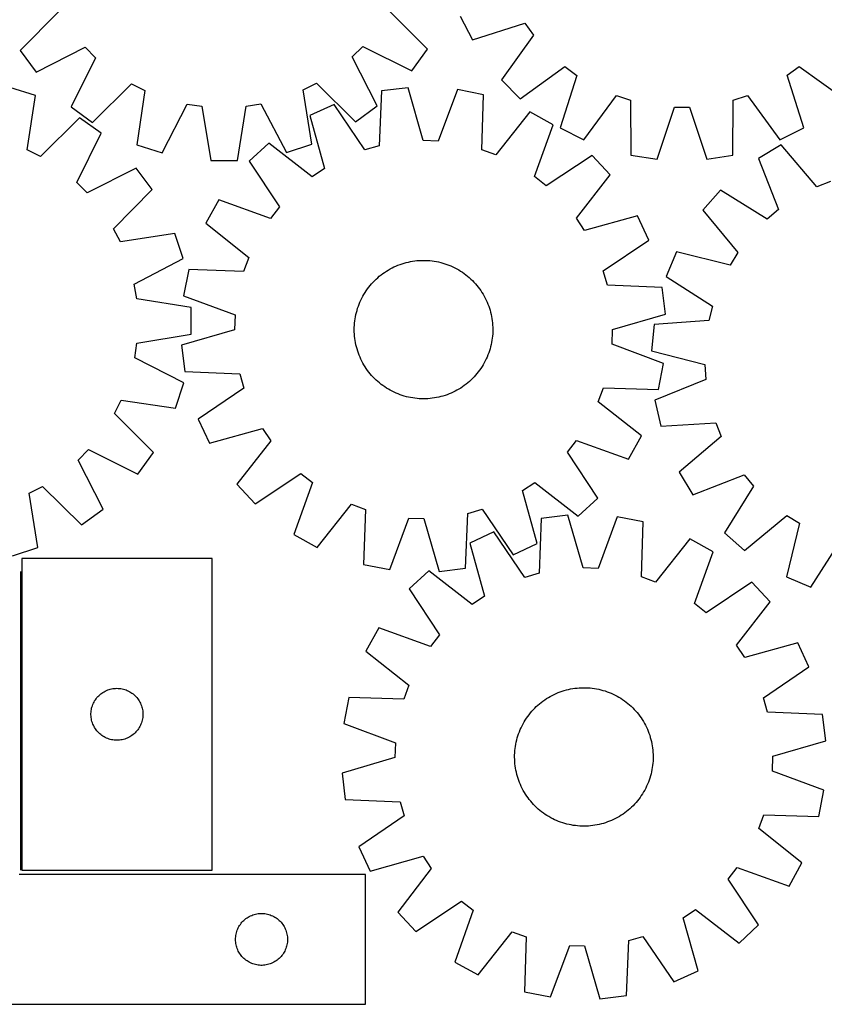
# Model space of a CAD drawing. Header units: millimetres. Extents: x 7 to 1493, y 7 to 2993.
# Tile 7 of 13: x 388 to 853, y 2116 to 2684. Entities that reach past the tile are written whole.
import ezdxf

# ---------------------------------------------------------------- set-up
doc = ezdxf.new("R2010")
doc.units = ezdxf.units.MM
doc.layers.add('COMMON', color=5, linetype='CONTINUOUS', true_color=0x0000ff)
doc.layers.add('CUT', color=7, linetype='CONTINUOUS', true_color=0x000000)

msp = doc.modelspace()

# ---------------------------------------------------------------- linework, layer by layer
at = {"layer": 'COMMON'}
msp.add_line((388.492524, 2365.574297), (388.492524, 2193.116725), dxfattribs=at)
at = {"layer": 'CUT'}
for p, q in [((410.690033, 2689.151585), (388.424765, 2666.496948)), ((623.649792, 2667.238054), (601.242215, 2689.751943)), ((642.532414, 2686.381243), (649.52035, 2672.673606)), ((649.52035, 2672.673606), (679.781768, 2682.328726)), ((679.781768, 2682.328726), (684.823065, 2675.392972)), ((684.823065, 2675.392972), (666.299805, 2649.588639)), ((397.507631, 2654.077927), (425.843934, 2668.431625)), ((425.843934, 2668.431625), (431.925983, 2662.38778)), ((580.17533, 2662.854858), (586.219175, 2668.936907)), ((586.219175, 2668.936907), (614.645361, 2654.762046)), ((388.424765, 2666.496948), (397.507631, 2654.077927)), ((431.925983, 2662.38778), (417.751123, 2633.961594)), ((594.529028, 2634.518554), (580.17533, 2662.854858)), ((614.645361, 2654.762046), (623.649792, 2667.238054)), ((677.181619, 2638.711293), (702.978342, 2657.24515)), ((702.978342, 2657.24515), (709.916166, 2652.206702)), ((831.252703, 2652.23162), (838.188457, 2657.272917)), ((838.188457, 2657.272917), (863.99279, 2638.749657)), ((709.916166, 2652.206702), (700.273476, 2621.941321)), ((840.907823, 2621.970202), (831.252703, 2652.23162)), ((397.116577, 2640.54792), (382.458427, 2645.224371)), ((430.22713, 2624.957162), (452.74102, 2647.36474)), ((452.74102, 2647.36474), (460.393043, 2643.496158)), ((551.827875, 2643.784235), (559.455369, 2647.700956)), ((559.455369, 2647.700956), (582.110007, 2625.435688)), ((612.369413, 2645.054984), (597.092246, 2643.227773)), ((621.197589, 2614.542068), (612.369413, 2645.054984)), ((666.299805, 2649.588639), (677.181619, 2638.711293)), ((392.488219, 2609.122563), (397.116577, 2640.54792)), ((460.393043, 2643.496158), (455.696124, 2612.080976)), ((556.722654, 2612.399272), (551.827875, 2643.784235)), ((597.092246, 2643.227773), (595.709083, 2611.493539)), ((640.887614, 2643.969599), (629.76573, 2614.21597)), ((655.981703, 2640.986476), (640.887614, 2643.969599)), ((654.948787, 2609.238912), (655.981703, 2640.986476)), ((713.983982, 2614.959016), (732.790846, 2640.557387)), ((732.790846, 2640.557387), (740.946075, 2637.909444)), ((800.228668, 2637.921618), (808.38281, 2640.572911)), ((808.38281, 2640.572911), (827.200186, 2614.982266)), ((417.751123, 2633.961594), (430.22713, 2624.957162)), ((470.344034, 2607.372551), (484.831694, 2635.640598)), ((484.831694, 2635.640598), (493.304657, 2634.325963)), ((493.304657, 2634.325963), (498.545447, 2602.996921)), ((513.931421, 2603.045397), (518.974697, 2634.40684)), ((518.974697, 2634.40684), (527.439209, 2635.774838)), ((527.439209, 2635.774838), (542.104703, 2607.598642)), ((569.634423, 2635.447427), (555.669613, 2628.988741)), ((587.459527, 2609.155976), (569.634423, 2635.447427)), ((582.110007, 2625.435688), (594.529028, 2634.518554)), ((740.946075, 2637.909444), (741.127849, 2606.145601)), ((756.324966, 2603.741813), (766.301025, 2633.898952)), ((766.301025, 2633.898952), (774.875368, 2633.900713)), ((774.875368, 2633.900713), (784.863813, 2603.747674)), ((800.059941, 2606.157704), (800.228668, 2637.921618)), ((555.669613, 2628.988741), (564.160564, 2598.38027)), ((682.768721, 2631.141605), (662.996803, 2606.281073)), ((696.202217, 2623.640156), (682.768721, 2631.141605)), ((422.613606, 2627.727338), (400.148664, 2605.270688)), ((435.109232, 2618.750151), (422.613606, 2627.727338)), ((685.409319, 2593.765617), (696.202217, 2623.640156)), ((420.996432, 2590.293102), (435.109232, 2618.750151)), ((700.273476, 2621.941321), (713.983982, 2614.959016)), ((827.200186, 2614.982266), (840.907823, 2621.970202)), ((455.696124, 2612.080976), (470.344034, 2607.372551)), ((531.95993, 2613.104259), (520.67445, 2602.64632)), ((557.037117, 2593.607863), (531.95993, 2613.104259)), ((542.104703, 2607.598642), (556.722654, 2612.399272)), ((595.709083, 2611.493539), (587.459527, 2609.155976)), ((629.76573, 2614.21597), (621.197589, 2614.542068)), ((827.972056, 2612.053584), (814.758291, 2604.171519)), ((848.445955, 2587.767904), (827.972056, 2612.053584)), ((400.148664, 2605.270688), (392.488219, 2609.122563)), ((662.996803, 2606.281073), (654.948787, 2609.238912)), ((718.635952, 2605.999483), (692.149415, 2588.465571)), ((729.093891, 2594.714003), (718.635952, 2605.999483)), ((741.127849, 2606.145601), (756.324966, 2603.741813)), ((784.863813, 2603.747674), (800.059941, 2606.157704)), ((498.545447, 2602.996921), (513.931421, 2603.045397)), ((520.67445, 2602.64632), (538.208362, 2576.159782)), ((814.758291, 2604.171519), (826.400039, 2574.617425)), ((455.39657, 2598.678038), (427.091655, 2584.262544)), ((464.506514, 2586.278866), (455.39657, 2598.678038)), ((564.160564, 2598.38027), (557.037117, 2593.607863)), ((692.149415, 2588.465571), (685.409319, 2593.765617)), ((709.597495, 2569.636816), (729.093891, 2594.714003)), ((427.091655, 2584.262544), (420.996432, 2590.293102)), ((856.406208, 2590.954398), (848.445955, 2587.767904)), ((442.290732, 2563.575699), (464.506514, 2586.278866)), ((792.837547, 2585.897308), (782.706201, 2574.31774)), ((819.814069, 2569.127036), (792.837547, 2585.897308)), ((503.033777, 2580.212584), (495.532329, 2566.779088)), ((532.908317, 2569.419687), (503.033777, 2580.212584)), ((538.208362, 2576.159782), (532.908317, 2569.419687)), ((744.978374, 2571.004321), (714.369903, 2562.51337)), ((751.437059, 2557.039511), (744.978374, 2571.004321)), ((782.706201, 2574.31774), (802.910879, 2549.807625)), ((826.400039, 2574.617425), (819.814069, 2569.127036)), ((495.532329, 2566.779088), (520.39286, 2547.007171)), ((714.369903, 2562.51337), (709.597495, 2569.636816)), ((446.224087, 2555.956769), (442.290732, 2563.575699)), ((477.598295, 2560.920019), (446.224087, 2555.956769)), ((482.430811, 2546.312578), (477.598295, 2560.920019)), ((725.145608, 2539.214406), (751.437059, 2557.039511)), ((767.505376, 2550.16405), (761.448177, 2536.020469)), ((798.343872, 2542.550778), (767.505376, 2550.16405)), ((802.910879, 2549.807625), (798.343872, 2542.550778)), ((454.286682, 2531.585637), (482.430811, 2546.312578)), ((520.39286, 2547.007171), (517.435022, 2538.959155)), ((605.400767, 2542.032786), (606.561109, 2542.515087)), ((606.561109, 2542.515087), (607.736027, 2542.960702)), ((607.736027, 2542.960702), (608.924363, 2543.369193)), ((608.924363, 2543.369193), (610.124944, 2543.740155)), ((610.124944, 2543.740155), (611.336584, 2544.073223)), ((611.336584, 2544.073223), (612.558088, 2544.368069)), ((612.558088, 2544.368069), (613.788251, 2544.6244)), ((613.788251, 2544.6244), (615.025859, 2544.841965)), ((615.025859, 2544.841965), (616.26969, 2545.020548)), ((616.26969, 2545.020548), (617.518516, 2545.159973)), ((617.518516, 2545.159973), (618.771106, 2545.260103)), ((618.771106, 2545.260103), (620.026223, 2545.320839)), ((620.026223, 2545.320839), (621.282628, 2545.34212)), ((621.282628, 2545.34212), (622.539081, 2545.323927)), ((622.539081, 2545.323927), (623.794344, 2545.266276)), ((623.794344, 2545.266276), (625.047176, 2545.169225)), ((625.047176, 2545.169225), (626.296341, 2545.032869)), ((626.296341, 2545.032869), (627.540607, 2544.857344)), ((627.540607, 2544.857344), (628.778745, 2544.642822)), ((628.778745, 2544.642822), (630.009535, 2544.389514)), ((630.009535, 2544.389514), (631.23176, 2544.097672)), ((631.23176, 2544.097672), (632.444215, 2543.767583)), ((632.444215, 2543.767583), (633.645704, 2543.399572)), ((633.645704, 2543.399572), (634.83504, 2542.994004)), ((634.83504, 2542.994004), (636.011051, 2542.551277)), ((636.011051, 2542.551277), (637.172574, 2542.07183)), ((485.687457, 2539.99207), (482.704334, 2524.897981)), ((517.435022, 2538.959155), (485.687457, 2539.99207)), ((595.796968, 2536.131324), (596.776679, 2536.9182)), ((596.776679, 2536.9182), (597.780623, 2537.673913)), ((597.780623, 2537.673913), (598.807809, 2538.397719)), ((598.807809, 2538.397719), (599.857224, 2539.088903)), ((599.857224, 2539.088903), (600.927832, 2539.746784)), ((600.927832, 2539.746784), (602.018575, 2540.370711)), ((602.018575, 2540.370711), (603.128379, 2540.960069)), ((603.128379, 2540.960069), (604.256147, 2541.514276)), ((604.256147, 2541.514276), (605.400767, 2542.032786)), ((637.172574, 2542.07183), (638.318465, 2541.556135)), ((638.318465, 2541.556135), (639.447592, 2541.004701)), ((639.447592, 2541.004701), (640.55884, 2540.418072)), ((640.55884, 2540.418072), (641.651114, 2539.796828)), ((641.651114, 2539.796828), (642.723335, 2539.141581)), ((642.723335, 2539.141581), (643.774446, 2538.452978)), ((643.774446, 2538.452978), (644.803408, 2537.731699)), ((644.803408, 2537.731699), (645.809206, 2536.978455)), ((645.809206, 2536.978455), (646.790848, 2536.19399)), ((727.483171, 2530.964851), (725.145608, 2539.214406)), ((455.673147, 2523.124131), (454.286682, 2531.585637)), ((590.479944, 2530.801216), (591.294856, 2531.757733)), ((591.294856, 2531.757733), (592.139411, 2532.688181)), ((592.139411, 2532.688181), (593.012775, 2533.591642)), ((593.012775, 2533.591642), (593.914087, 2534.467225)), ((593.914087, 2534.467225), (594.842456, 2535.314064)), ((594.842456, 2535.314064), (595.796968, 2536.131324)), ((646.790848, 2536.19399), (647.747366, 2535.379078)), ((647.747366, 2535.379078), (648.677814, 2534.534523)), ((648.677814, 2534.534523), (649.581275, 2533.661158)), ((649.581275, 2533.661158), (650.456857, 2532.759847)), ((650.456857, 2532.759847), (651.303696, 2531.831477)), ((651.303696, 2531.831477), (652.120957, 2530.876966)), ((761.448177, 2536.020469), (788.23801, 2518.953552)), ((586.255861, 2524.569208), (586.877106, 2525.661482)), ((586.877106, 2525.661482), (587.532353, 2526.733703)), ((587.532353, 2526.733703), (588.220956, 2527.784813)), ((588.220956, 2527.784813), (588.942235, 2528.813775)), ((588.942235, 2528.813775), (589.695479, 2529.819574)), ((589.695479, 2529.819574), (590.479944, 2530.801216)), ((652.120957, 2530.876966), (652.907832, 2529.897254)), ((652.907832, 2529.897254), (653.663545, 2528.89331)), ((653.663545, 2528.89331), (654.387352, 2527.866124)), ((654.387352, 2527.866124), (655.078536, 2526.816709)), ((655.078536, 2526.816709), (655.736416, 2525.746102)), ((655.736416, 2525.746102), (656.360343, 2524.655358)), ((759.217405, 2529.581688), (727.483171, 2530.964851)), ((761.044617, 2514.30452), (759.217405, 2529.581688)), ((487.04552, 2518.149299), (455.673147, 2523.124131)), ((482.704334, 2524.897981), (512.457963, 2513.776097)), ((583.67993, 2518.845408), (584.122656, 2520.021418)), ((584.122656, 2520.021418), (584.602104, 2521.182942)), ((584.602104, 2521.182942), (585.117799, 2522.328832)), ((585.117799, 2522.328832), (585.669233, 2523.457959)), ((585.669233, 2523.457959), (586.255861, 2524.569208)), ((656.360343, 2524.655358), (656.949701, 2523.545554)), ((656.949701, 2523.545554), (657.503908, 2522.417786)), ((657.503908, 2522.417786), (658.022418, 2521.273166)), ((658.022418, 2521.273166), (658.504719, 2520.112825)), ((658.504719, 2520.112825), (658.950334, 2518.937906)), ((487.127568, 2502.763468), (487.04552, 2518.149299)), ((582.031112, 2512.789113), (582.284419, 2514.019902)), ((582.284419, 2514.019902), (582.576261, 2515.242128)), ((582.576261, 2515.242128), (582.906351, 2516.454583)), ((582.906351, 2516.454583), (583.274361, 2517.656072)), ((583.274361, 2517.656072), (583.67993, 2518.845408)), ((658.950334, 2518.937906), (659.358825, 2517.74957)), ((659.358825, 2517.74957), (659.729787, 2516.54899)), ((659.729787, 2516.54899), (660.062856, 2515.337349)), ((660.062856, 2515.337349), (660.357701, 2514.115845)), ((660.357701, 2514.115845), (660.614032, 2512.885682)), ((730.5317, 2505.476344), (761.044617, 2514.30452)), ((788.23801, 2518.953552), (786.137018, 2510.640599)), ((512.457963, 2513.776097), (512.131865, 2505.207957)), ((581.407657, 2507.804711), (581.504708, 2509.057543)), ((581.504708, 2509.057543), (581.641064, 2510.306708)), ((581.641064, 2510.306708), (581.816589, 2511.550974)), ((581.816589, 2511.550974), (582.031112, 2512.789113)), ((660.614032, 2512.885682), (660.831597, 2511.648074)), ((660.831597, 2511.648074), (661.01018, 2510.404244)), ((661.01018, 2510.404244), (661.149605, 2509.155417)), ((661.149605, 2509.155417), (661.249735, 2507.902828)), ((754.455235, 2508.351631), (753.065103, 2493.028509)), ((786.137018, 2510.640599), (754.455235, 2508.351631)), ((455.810036, 2497.454329), (487.127568, 2502.763468)), ((512.131865, 2505.207957), (481.618949, 2496.379781)), ((581.331813, 2505.292995), (581.350007, 2506.549449)), ((581.353095, 2504.03659), (581.331813, 2505.292995)), ((581.350007, 2506.549449), (581.407657, 2507.804711)), ((581.41383, 2502.781473), (581.353095, 2504.03659)), ((581.51396, 2501.528884), (581.41383, 2502.781473)), ((661.255908, 2502.87959), (661.158857, 2501.626758)), ((661.249735, 2507.902828), (661.310471, 2506.647711)), ((661.313559, 2504.134852), (661.255908, 2502.87959)), ((661.310471, 2506.647711), (661.331753, 2505.391306)), ((661.331753, 2505.391306), (661.313559, 2504.134852)), ((730.205602, 2496.908204), (730.5317, 2505.476344)), ((454.513893, 2488.978517), (455.810036, 2497.454329)), ((581.653386, 2500.280057), (581.51396, 2501.528884)), ((581.831969, 2499.036227), (581.653386, 2500.280057)), ((582.049533, 2497.798619), (581.831969, 2499.036227)), ((582.305865, 2496.568456), (582.049533, 2497.798619)), ((660.632454, 2497.895188), (660.379147, 2496.664399)), ((660.846976, 2499.133327), (660.632454, 2497.895188)), ((661.022502, 2500.377592), (660.846976, 2499.133327)), ((661.158857, 2501.626758), (661.022502, 2500.377592)), ((481.618949, 2496.379781), (483.446161, 2481.102613)), ((582.60071, 2495.346952), (582.305865, 2496.568456)), ((582.933778, 2494.135311), (582.60071, 2495.346952)), ((583.304741, 2492.934731), (582.933778, 2494.135311)), ((583.713231, 2491.746395), (583.304741, 2492.934731)), ((584.158847, 2490.571476), (583.713231, 2491.746395)), ((658.983636, 2491.838893), (658.540909, 2490.662883)), ((659.389205, 2493.028229), (658.983636, 2491.838893)), ((659.757215, 2494.229718), (659.389205, 2493.028229)), ((660.087304, 2495.442173), (659.757215, 2494.229718)), ((660.379147, 2496.664399), (660.087304, 2495.442173)), ((759.959231, 2485.78632), (730.205602, 2496.908204)), ((753.065103, 2493.028509), (783.817715, 2485.07542)), ((482.813486, 2474.552574), (454.513893, 2488.978517)), ((584.641147, 2489.411134), (584.158847, 2490.571476)), ((585.159657, 2488.266515), (584.641147, 2489.411134)), ((585.713865, 2487.138747), (585.159657, 2488.266515)), ((586.303223, 2486.028943), (585.713865, 2487.138747)), ((586.92715, 2484.938199), (586.303223, 2486.028943)), ((656.407704, 2486.115093), (655.78646, 2485.022819)), ((656.994333, 2487.226342), (656.407704, 2486.115093)), ((657.545767, 2488.355469), (656.994333, 2487.226342)), ((658.061462, 2489.501359), (657.545767, 2488.355469)), ((658.540909, 2490.662883), (658.061462, 2489.501359)), ((756.976108, 2470.692231), (759.959231, 2485.78632)), ((483.446161, 2481.102613), (515.180395, 2479.71945)), ((587.58503, 2483.867592), (586.92715, 2484.938199)), ((588.276214, 2482.818177), (587.58503, 2483.867592)), ((589.00002, 2481.790991), (588.276214, 2482.818177)), ((589.755734, 2480.787047), (589.00002, 2481.790991)), ((590.542609, 2479.807335), (589.755734, 2480.787047)), ((652.968087, 2480.864727), (652.183622, 2479.883085)), ((653.721331, 2481.870526), (652.968087, 2480.864727)), ((654.44261, 2482.899488), (653.721331, 2481.870526)), ((655.131213, 2483.950598), (654.44261, 2482.899488)), ((655.78646, 2485.022819), (655.131213, 2483.950598)), ((783.817715, 2485.07542), (784.388396, 2476.520089)), ((478.137035, 2459.894424), (482.813486, 2474.552574)), ((515.180395, 2479.71945), (517.517958, 2471.469894)), ((591.35987, 2478.852824), (590.542609, 2479.807335)), ((592.206709, 2477.924454), (591.35987, 2478.852824)), ((593.082291, 2477.023143), (592.206709, 2477.924454)), ((593.985752, 2476.149778), (593.082291, 2477.023143)), ((594.9162, 2475.305223), (593.985752, 2476.149778)), ((595.872717, 2474.490311), (594.9162, 2475.305223)), ((596.854359, 2473.705846), (595.872717, 2474.490311)), ((646.866598, 2474.552977), (645.886887, 2473.766101)), ((647.821109, 2475.370237), (646.866598, 2474.552977)), ((648.749479, 2476.217076), (647.821109, 2475.370237)), ((649.650791, 2477.092659), (648.749479, 2476.217076)), ((650.524155, 2477.996119), (649.650791, 2477.092659)), ((651.36871, 2478.926568), (650.524155, 2477.996119)), ((652.183622, 2479.883085), (651.36871, 2478.926568)), ((784.388396, 2476.520089), (754.96456, 2464.552942)), ((517.517958, 2471.469894), (491.226506, 2453.64479)), ((597.860158, 2472.952602), (596.854359, 2473.705846)), ((598.88912, 2472.231323), (597.860158, 2472.952602)), ((599.94023, 2471.54272), (598.88912, 2472.231323)), ((601.012451, 2470.887473), (599.94023, 2471.54272)), ((602.104725, 2470.266229), (601.012451, 2470.887473)), ((603.215974, 2469.6796), (602.104725, 2470.266229)), ((604.345101, 2469.128166), (603.215974, 2469.6796)), ((605.490992, 2468.612471), (604.345101, 2469.128166)), ((606.652515, 2468.133024), (605.490992, 2468.612471)), ((637.262799, 2468.651515), (636.102457, 2468.169214)), ((638.407419, 2469.170025), (637.262799, 2468.651515)), ((639.535187, 2469.724232), (638.407419, 2469.170025)), ((640.64499, 2470.31359), (639.535187, 2469.724232)), ((641.735734, 2470.937517), (640.64499, 2470.31359)), ((642.806342, 2471.595398), (641.735734, 2470.937517)), ((643.855756, 2472.286582), (642.806342, 2471.595398)), ((644.882943, 2473.010388), (643.855756, 2472.286582)), ((645.886887, 2473.766101), (644.882943, 2473.010388)), ((722.270705, 2463.67713), (725.228544, 2471.725146)), ((725.228544, 2471.725146), (756.976108, 2470.692231)), ((442.859803, 2456.862337), (446.711678, 2464.522783)), ((446.711678, 2464.522783), (478.137035, 2459.894424)), ((607.828525, 2467.690297), (606.652515, 2468.133024)), ((609.017862, 2467.284729), (607.828525, 2467.690297)), ((610.21935, 2466.916718), (609.017862, 2467.284729)), ((611.431806, 2466.586629), (610.21935, 2466.916718)), ((612.654031, 2466.294787), (611.431806, 2466.586629)), ((613.88482, 2466.041479), (612.654031, 2466.294787)), ((615.122959, 2465.826957), (613.88482, 2466.041479)), ((616.367225, 2465.651432), (615.122959, 2465.826957)), ((617.61639, 2465.515076), (616.367225, 2465.651432)), ((618.869222, 2465.418025), (617.61639, 2465.515076)), ((620.124484, 2465.360374), (618.869222, 2465.418025)), ((621.380938, 2465.342181), (620.124484, 2465.360374)), ((622.637343, 2465.363462), (621.380938, 2465.342181)), ((623.89246, 2465.424198), (622.637343, 2465.363462)), ((625.14505, 2465.524328), (623.89246, 2465.424198)), ((626.393876, 2465.663753), (625.14505, 2465.524328)), ((627.637707, 2465.842336), (626.393876, 2465.663753)), ((628.875314, 2466.059901), (627.637707, 2465.842336)), ((630.105477, 2466.316232), (628.875314, 2466.059901)), ((631.326982, 2466.611078), (630.105477, 2466.316232)), ((632.538622, 2466.944146), (631.326982, 2466.611078)), ((633.739203, 2467.315108), (632.538622, 2466.944146)), ((634.927539, 2467.723599), (633.739203, 2467.315108)), ((636.102457, 2468.169214), (634.927539, 2467.723599)), ((747.131237, 2443.905213), (722.270705, 2463.67713)), ((754.96456, 2464.552942), (758.377572, 2449.550213)), ((465.316453, 2434.397395), (442.859803, 2456.862337)), ((491.226506, 2453.64479), (497.685192, 2439.67998)), ((758.377572, 2449.550213), (790.082683, 2451.489456)), ((790.082683, 2451.489456), (793.269176, 2443.529202)), ((497.685192, 2439.67998), (528.293663, 2448.170931)), ((528.293663, 2448.170931), (533.066071, 2441.047485)), ((533.066071, 2441.047485), (513.569675, 2415.970298)), ((704.455203, 2434.524519), (709.755249, 2441.264614)), ((709.755249, 2441.264614), (739.629788, 2430.471717)), ((739.629788, 2430.471717), (747.131237, 2443.905213)), ((793.269176, 2443.529202), (768.983496, 2423.055304)), ((421.851658, 2429.919347), (427.882217, 2436.014569)), ((427.882217, 2436.014569), (456.339266, 2421.901769)), ((456.339266, 2421.901769), (465.316453, 2434.397395)), ((721.989116, 2408.037981), (704.455203, 2434.524519)), ((436.267153, 2401.614431), (421.851658, 2429.919347)), ((768.983496, 2423.055304), (776.865562, 2409.841539)), ((524.027614, 2404.684818), (550.514151, 2422.21873)), ((550.514151, 2422.21873), (557.254247, 2416.918684)), ((776.865562, 2409.841539), (806.419656, 2421.483287)), ((806.419656, 2421.483287), (811.910044, 2414.897317)), ((393.545884, 2410.786914), (401.164814, 2414.720269)), ((401.164814, 2414.720269), (423.86798, 2392.504487)), ((513.569675, 2415.970298), (524.027614, 2404.684818)), ((557.254247, 2416.918684), (546.461349, 2387.044145)), ((678.503002, 2412.304031), (685.626449, 2417.076438)), ((686.993953, 2381.69556), (678.503002, 2412.304031)), ((685.626449, 2417.076438), (710.703635, 2397.580042)), ((811.910044, 2414.897317), (795.139773, 2387.920794)), ((398.509134, 2379.412706), (393.545884, 2410.786914)), ((710.703635, 2397.580042), (721.989116, 2408.037981)), ((423.86798, 2392.504487), (436.267153, 2401.614431)), ((559.894845, 2379.542696), (579.666762, 2404.403228)), ((579.666762, 2404.403228), (587.714778, 2401.445389)), ((587.714778, 2401.445389), (586.681863, 2369.697825)), ((646.954483, 2399.190762), (655.204039, 2401.528325)), ((655.204039, 2401.528325), (673.029143, 2375.236874)), ((601.775952, 2366.714702), (612.897836, 2396.468331)), ((612.897836, 2396.468331), (621.465976, 2396.142233)), ((621.465976, 2396.142233), (630.294152, 2365.629317)), ((645.57132, 2367.456528), (646.954483, 2399.190762)), ((689.361952, 2396.305246), (688.056122, 2364.567735)), ((704.634622, 2398.169679), (689.361952, 2396.305246)), ((713.537124, 2367.678365), (704.634622, 2398.169679)), ((733.155382, 2397.153789), (722.106034, 2367.373146)), ((748.256696, 2394.207455), (733.155382, 2397.153789)), ((806.71934, 2377.789449), (831.229456, 2397.994126)), ((831.229456, 2397.994126), (838.486303, 2393.42712)), ((747.301145, 2362.457468), (748.256696, 2394.207455)), ((838.486303, 2393.42712), (830.87303, 2362.588624)), ((546.461349, 2387.044145), (559.894845, 2379.542696)), ((661.92317, 2388.458015), (647.974139, 2381.965319)), ((679.812287, 2362.210077), (661.92317, 2388.458015)), ((775.067624, 2384.427887), (755.356345, 2359.519249)), ((788.519359, 2376.959195), (775.067624, 2384.427887)), ((795.139773, 2387.920794), (806.71934, 2377.789449)), ((845.016612, 2356.531425), (862.083528, 2383.321257)), ((383.901693, 2374.58019), (398.509134, 2379.412706)), ((647.974139, 2381.965319), (656.539651, 2351.377629)), ((673.029143, 2375.236874), (686.993953, 2381.69556)), ((389.242525, 2373.116725), (389.242525, 2193.116725)), ((499.242525, 2373.116725), (389.242525, 2373.116725)), ((499.242525, 2193.116725), (499.242525, 2373.116725)), ((777.799291, 2347.058444), (788.519359, 2376.959195)), ((586.681863, 2369.697825), (601.775952, 2366.714702)), ((630.294152, 2365.629317), (645.57132, 2367.456528)), ((722.106034, 2367.373146), (713.537124, 2367.678365)), ((624.303234, 2366.023109), (613.043271, 2355.537701)), ((649.427854, 2346.587878), (624.303234, 2366.023109)), ((688.056122, 2364.567735), (679.812287, 2362.210077)), ((755.356345, 2359.519249), (747.301145, 2362.457468)), ((830.87303, 2362.588624), (845.016612, 2356.531425)), ((613.043271, 2355.537701), (630.641672, 2329.093968)), ((810.996014, 2359.37324), (784.552281, 2341.774838)), ((821.481422, 2348.113277), (810.996014, 2359.37324)), ((656.539651, 2351.377629), (649.427854, 2346.587878)), ((784.552281, 2341.774838), (777.799291, 2347.058444)), ((802.046191, 2322.988657), (821.481422, 2348.113277)), ((595.457316, 2333.061046), (587.988624, 2319.609311)), ((625.358067, 2322.340978), (595.457316, 2333.061046)), ((630.641672, 2329.093968), (625.358067, 2322.340978)), ((806.835943, 2315.87686), (802.046191, 2322.988657)), ((837.423632, 2324.442372), (806.835943, 2315.87686)), ((843.916328, 2310.493341), (837.423632, 2324.442372)), ((587.988624, 2319.609311), (612.897261, 2299.898031)), ((817.66839, 2292.604224), (843.916328, 2310.493341)), ((441.174244, 2297.799561), (441.934166, 2297.938044)), ((441.934166, 2297.938044), (442.70021, 2298.037223)), ((442.70021, 2298.037223), (443.470344, 2298.096837)), ((443.470344, 2298.096837), (444.242525, 2298.116725)), ((444.242525, 2298.116725), (445.014706, 2298.096837)), ((445.014706, 2298.096837), (445.78484, 2298.037223)), ((445.78484, 2298.037223), (446.550884, 2297.938044)), ((446.550884, 2297.938044), (447.310806, 2297.799561)), ((612.897261, 2299.898031), (609.959042, 2291.842832)), ((706.298181, 2297.74285), (707.535255, 2297.96343)), ((707.535255, 2297.96343), (708.778647, 2298.145043)), ((708.778647, 2298.145043), (710.02713, 2298.287511)), ((710.02713, 2298.287511), (711.279472, 2298.390693)), ((711.279472, 2298.390693), (712.534437, 2298.454487)), ((712.534437, 2298.454487), (713.790786, 2298.47883)), ((713.790786, 2298.47883), (715.047281, 2298.463698)), ((715.047281, 2298.463698), (716.30268, 2298.409106)), ((716.30268, 2298.409106), (717.555744, 2298.315108)), ((717.555744, 2298.315108), (718.805238, 2298.181797)), ((718.805238, 2298.181797), (720.049928, 2298.009304)), ((720.049928, 2298.009304), (721.288586, 2297.7978)), ((432.244936, 2292.11994), (432.724318, 2292.725623)), ((432.724318, 2292.725623), (433.234244, 2293.305825)), ((433.234244, 2293.305825), (433.773363, 2293.859008)), ((433.773363, 2293.859008), (434.340243, 2294.383704)), ((434.340243, 2294.383704), (434.933383, 2294.878522)), ((434.933383, 2294.878522), (435.551208, 2295.34215)), ((435.551208, 2295.34215), (436.192082, 2295.773359)), ((436.192082, 2295.773359), (436.854304, 2296.171004)), ((436.854304, 2296.171004), (437.536118, 2296.534032)), ((437.536118, 2296.534032), (438.235716, 2296.861479)), ((438.235716, 2296.861479), (438.951244, 2297.152478)), ((438.951244, 2297.152478), (439.680802, 2297.406256)), ((439.680802, 2297.406256), (440.422458, 2297.622141)), ((440.422458, 2297.622141), (441.174244, 2297.799561)), ((447.310806, 2297.799561), (448.062592, 2297.622141)), ((448.062592, 2297.622141), (448.804247, 2297.406256)), ((448.804247, 2297.406256), (449.533806, 2297.152478)), ((449.533806, 2297.152478), (450.249333, 2296.861479)), ((450.249333, 2296.861479), (450.948932, 2296.534032)), ((450.948932, 2296.534032), (451.630746, 2296.171004)), ((451.630746, 2296.171004), (452.292968, 2295.773359)), ((452.292968, 2295.773359), (452.933841, 2295.34215)), ((452.933841, 2295.34215), (453.551667, 2294.878522)), ((453.551667, 2294.878522), (454.144807, 2294.383704)), ((454.144807, 2294.383704), (454.711687, 2293.859008)), ((454.711687, 2293.859008), (455.250805, 2293.305825)), ((455.250805, 2293.305825), (455.760732, 2292.725623)), ((455.760732, 2292.725623), (456.240114, 2292.11994)), ((578.209055, 2292.798383), (575.262722, 2277.697069)), ((609.959042, 2291.842832), (578.209055, 2292.798383)), ((692.380684, 2292.173423), (693.449685, 2292.83391)), ((693.449685, 2292.83391), (694.538906, 2293.460493)), ((694.538906, 2293.460493), (695.64727, 2294.052554)), ((695.64727, 2294.052554), (696.773684, 2294.609508)), ((696.773684, 2294.609508), (697.917037, 2295.130805)), ((697.917037, 2295.130805), (699.0762, 2295.615932)), ((699.0762, 2295.615932), (700.250029, 2296.064409)), ((700.250029, 2296.064409), (701.437366, 2296.475794)), ((701.437366, 2296.475794), (702.637039, 2296.849681)), ((702.637039, 2296.849681), (703.847864, 2297.185701)), ((703.847864, 2297.185701), (705.068647, 2297.483522)), ((705.068647, 2297.483522), (706.298181, 2297.74285)), ((721.288586, 2297.7978), (722.519989, 2297.547492)), ((722.519989, 2297.547492), (723.742922, 2297.258629)), ((723.742922, 2297.258629), (724.956178, 2296.931495)), ((724.956178, 2296.931495), (726.15856, 2296.566414)), ((726.15856, 2296.566414), (727.348881, 2296.163744)), ((727.348881, 2296.163744), (728.525966, 2295.723885)), ((728.525966, 2295.723885), (729.688655, 2295.247269)), ((729.688655, 2295.247269), (730.835798, 2294.734368)), ((730.835798, 2294.734368), (731.966266, 2294.185687)), ((731.966266, 2294.185687), (733.078941, 2293.601768)), ((733.078941, 2293.601768), (734.172725, 2292.983187)), ((734.172725, 2292.983187), (735.24654, 2292.330555)), ((735.24654, 2292.330555), (736.299325, 2291.644515)), ((820.026049, 2284.360389), (817.66839, 2292.604224)), ((429.485556, 2285.805937), (429.643559, 2286.562041)), ((429.643559, 2286.562041), (429.840277, 2287.30901)), ((429.840277, 2287.30901), (430.075186, 2288.044861)), ((430.075186, 2288.044861), (430.347665, 2288.767644)), ((430.347665, 2288.767644), (430.656991, 2289.475441)), ((430.656991, 2289.475441), (431.002343, 2290.166376)), ((431.002343, 2290.166376), (431.382805, 2290.838617)), ((431.382805, 2290.838617), (431.79737, 2291.490381)), ((431.79737, 2291.490381), (432.244936, 2292.11994)), ((456.240114, 2292.11994), (456.68768, 2291.490381)), ((456.68768, 2291.490381), (457.102244, 2290.838617)), ((457.102244, 2290.838617), (457.482707, 2290.166376)), ((457.482707, 2290.166376), (457.828059, 2289.475441)), ((457.828059, 2289.475441), (458.137384, 2288.767644)), ((458.137384, 2288.767644), (458.409863, 2288.044861)), ((458.409863, 2288.044861), (458.644773, 2287.30901)), ((458.644773, 2287.30901), (458.84149, 2286.562041)), ((458.84149, 2286.562041), (458.999494, 2285.805937)), ((684.678491, 2285.753914), (685.549651, 2286.6595)), ((685.549651, 2286.6595), (686.448826, 2287.537276)), ((686.448826, 2287.537276), (687.37513, 2288.386375)), ((687.37513, 2288.386375), (688.327647, 2289.205959)), ((688.327647, 2289.205959), (689.305438, 2289.995219)), ((689.305438, 2289.995219), (690.307537, 2290.753377)), ((690.307537, 2290.753377), (691.332957, 2291.479684)), ((691.332957, 2291.479684), (692.380684, 2292.173423)), ((736.299325, 2291.644515), (737.330042, 2290.925745)), ((737.330042, 2290.925745), (738.337673, 2290.174955)), ((738.337673, 2290.174955), (739.321223, 2289.392884)), ((739.321223, 2289.392884), (740.279723, 2288.580305)), ((740.279723, 2288.580305), (741.212227, 2287.73802)), ((741.212227, 2287.73802), (742.117813, 2286.86686)), ((742.117813, 2286.86686), (742.995589, 2285.967684)), ((429.247498, 2283.502944), (429.287262, 2284.274357)), ((429.247498, 2282.730507), (429.247498, 2283.502944)), ((429.287262, 2281.959093), (429.247498, 2282.730507)), ((429.287262, 2284.274357), (429.366685, 2285.042701)), ((429.366685, 2281.19075), (429.287262, 2281.959093)), ((429.366685, 2285.042701), (429.485556, 2285.805937)), ((429.485556, 2280.427514), (429.366685, 2281.19075)), ((458.999494, 2285.805937), (459.118365, 2285.042701)), ((459.118365, 2281.19075), (458.999494, 2280.427514)), ((459.118365, 2285.042701), (459.197788, 2284.274357)), ((459.197788, 2281.959093), (459.118365, 2281.19075)), ((459.197788, 2284.274357), (459.237552, 2283.502944)), ((459.237552, 2282.730507), (459.197788, 2281.959093)), ((459.237552, 2283.502944), (459.237552, 2282.730507)), ((680.085956, 2279.788227), (680.771995, 2280.841012)), ((680.771995, 2280.841012), (681.490765, 2281.871728)), ((681.490765, 2281.871728), (682.241556, 2282.879359)), ((682.241556, 2282.879359), (683.023627, 2283.86291)), ((683.023627, 2283.86291), (683.836206, 2284.82141)), ((683.836206, 2284.82141), (684.678491, 2285.753914)), ((742.995589, 2285.967684), (743.844688, 2285.041381)), ((743.844688, 2285.041381), (744.664272, 2284.088864)), ((744.664272, 2284.088864), (745.453532, 2283.111073)), ((745.453532, 2283.111073), (746.21169, 2282.108973)), ((746.21169, 2282.108973), (746.937997, 2281.083554)), ((746.937997, 2281.083554), (747.631736, 2280.035827)), ((851.763559, 2283.054559), (820.026049, 2284.360389)), ((853.627992, 2267.781889), (851.763559, 2283.054559)), ((429.643559, 2279.671409), (429.485556, 2280.427514)), ((429.840277, 2278.924441), (429.643559, 2279.671409)), ((430.075186, 2278.18859), (429.840277, 2278.924441)), ((430.347665, 2277.465807), (430.075186, 2278.18859)), ((430.656991, 2276.758009), (430.347665, 2277.465807)), ((431.002343, 2276.067074), (430.656991, 2276.758009)), ((431.382805, 2275.394833), (431.002343, 2276.067074)), ((431.79737, 2274.74307), (431.382805, 2275.394833)), ((457.102244, 2275.394833), (456.68768, 2274.74307)), ((457.482707, 2276.067074), (457.102244, 2275.394833)), ((457.828059, 2276.758009), (457.482707, 2276.067074)), ((458.137384, 2277.465807), (457.828059, 2276.758009)), ((458.409863, 2278.18859), (458.137384, 2277.465807)), ((458.644773, 2278.924441), (458.409863, 2278.18859)), ((458.84149, 2279.671409), (458.644773, 2278.924441)), ((458.999494, 2280.427514), (458.84149, 2279.671409)), ((575.262722, 2277.697069), (605.043364, 2266.647721)), ((677.169242, 2274.230341), (677.682143, 2275.377485)), ((677.682143, 2275.377485), (678.230824, 2276.507952)), ((678.230824, 2276.507952), (678.814743, 2277.620627)), ((678.814743, 2277.620627), (679.433324, 2278.714412)), ((679.433324, 2278.714412), (680.085956, 2279.788227)), ((747.631736, 2280.035827), (748.292223, 2278.966825)), ((748.292223, 2278.966825), (748.918806, 2277.877605)), ((748.918806, 2277.877605), (749.510867, 2276.769241)), ((749.510867, 2276.769241), (750.067821, 2275.642827)), ((750.067821, 2275.642827), (750.589118, 2274.499474)), ((432.244936, 2274.113511), (431.79737, 2274.74307)), ((432.724318, 2273.507828), (432.244936, 2274.113511)), ((433.234244, 2272.927625), (432.724318, 2273.507828)), ((433.773363, 2272.374443), (433.234244, 2272.927625)), ((434.340243, 2271.849746), (433.773363, 2272.374443)), ((434.933383, 2271.354928), (434.340243, 2271.849746)), ((435.551208, 2270.8913), (434.933383, 2271.354928)), ((436.192082, 2270.460092), (435.551208, 2270.8913)), ((436.854304, 2270.062447), (436.192082, 2270.460092)), ((437.536118, 2269.699419), (436.854304, 2270.062447)), ((438.235716, 2269.371972), (437.536118, 2269.699419)), ((450.948932, 2269.699419), (450.249333, 2269.371972)), ((451.630746, 2270.062447), (450.948932, 2269.699419)), ((452.292968, 2270.460092), (451.630746, 2270.062447)), ((452.933841, 2270.8913), (452.292968, 2270.460092)), ((453.551667, 2271.354928), (452.933841, 2270.8913)), ((454.144807, 2271.849746), (453.551667, 2271.354928)), ((454.711687, 2272.374443), (454.144807, 2271.849746)), ((455.250805, 2272.927625), (454.711687, 2272.374443)), ((455.760732, 2273.507828), (455.250805, 2272.927625)), ((456.240114, 2274.113511), (455.760732, 2273.507828)), ((456.68768, 2274.74307), (456.240114, 2274.113511)), ((675.157882, 2268.284608), (675.485015, 2269.497865)), ((675.485015, 2269.497865), (675.850097, 2270.700246)), ((675.850097, 2270.700246), (676.252766, 2271.890567)), ((676.252766, 2271.890567), (676.692626, 2273.067653)), ((676.692626, 2273.067653), (677.169242, 2274.230341)), ((750.589118, 2274.499474), (751.074245, 2273.340311)), ((751.074245, 2273.340311), (751.522722, 2272.166482)), ((751.522722, 2272.166482), (751.934107, 2270.979145)), ((751.934107, 2270.979145), (752.307994, 2269.779472)), ((752.307994, 2269.779472), (752.644014, 2268.568646)), ((438.951244, 2269.080973), (438.235716, 2269.371972)), ((439.680802, 2268.827195), (438.951244, 2269.080973)), ((440.422458, 2268.611309), (439.680802, 2268.827195)), ((441.174244, 2268.43389), (440.422458, 2268.611309)), ((441.934166, 2268.295407), (441.174244, 2268.43389)), ((442.70021, 2268.196227), (441.934166, 2268.295407)), ((443.470344, 2268.136614), (442.70021, 2268.196227)), ((444.242525, 2268.116725), (443.470344, 2268.136614)), ((445.014706, 2268.136614), (444.242525, 2268.116725)), ((445.78484, 2268.196227), (445.014706, 2268.136614)), ((446.550884, 2268.295407), (445.78484, 2268.196227)), ((447.310806, 2268.43389), (446.550884, 2268.295407)), ((448.062592, 2268.611309), (447.310806, 2268.43389)), ((448.804247, 2268.827195), (448.062592, 2268.611309)), ((449.533806, 2269.080973), (448.804247, 2268.827195)), ((450.249333, 2269.371972), (449.533806, 2269.080973)), ((605.043364, 2266.647721), (604.738146, 2258.078811)), ((674.234713, 2263.346925), (674.407206, 2264.591615)), ((674.407206, 2264.591615), (674.618711, 2265.830273)), ((674.618711, 2265.830273), (674.869018, 2267.061676)), ((674.869018, 2267.061676), (675.157882, 2268.284608)), ((752.644014, 2268.568646), (752.941835, 2267.347864)), ((752.941835, 2267.347864), (753.201163, 2266.118329)), ((753.201163, 2266.118329), (753.421743, 2264.881256)), ((753.421743, 2264.881256), (753.603356, 2263.637864)), ((823.136678, 2258.879386), (853.627992, 2267.781889)), ((604.738146, 2258.078811), (574.246832, 2249.176309)), ((673.937681, 2258.332473), (673.952813, 2259.588968)), ((673.962024, 2257.076124), (673.937681, 2258.332473)), ((673.952813, 2259.588968), (674.007404, 2260.844367)), ((674.007404, 2260.844367), (674.101402, 2262.097431)), ((674.101402, 2262.097431), (674.234713, 2263.346925)), ((753.603356, 2263.637864), (753.745824, 2262.389381)), ((753.745824, 2262.389381), (753.849006, 2261.137039)), ((753.849006, 2261.137039), (753.9128, 2259.882074)), ((753.9128, 2259.882074), (753.937143, 2258.625724)), ((753.937143, 2258.625724), (753.922011, 2257.36923)), ((822.83146, 2250.310477), (823.136678, 2258.879386)), ((674.025818, 2255.821159), (673.962024, 2257.076124)), ((674.129, 2254.568817), (674.025818, 2255.821159)), ((674.271468, 2253.320334), (674.129, 2254.568817)), ((674.453081, 2252.076942), (674.271468, 2253.320334)), ((753.64011, 2253.611272), (753.467617, 2252.366582)), ((753.773422, 2254.860766), (753.64011, 2253.611272)), ((753.86742, 2256.113831), (753.773422, 2254.860766)), ((753.922011, 2257.36923), (753.86742, 2256.113831)), ((574.246832, 2249.176309), (576.111265, 2233.903639)), ((674.673661, 2250.839868), (674.453081, 2252.076942)), ((674.932989, 2249.610333), (674.673661, 2250.839868)), ((675.23081, 2248.389551), (674.932989, 2249.610333)), ((675.56683, 2247.178726), (675.23081, 2248.389551)), ((675.940717, 2245.979053), (675.56683, 2247.178726)), ((752.389809, 2247.460333), (752.024727, 2246.257951)), ((752.716942, 2248.673589), (752.389809, 2247.460333)), ((753.005806, 2249.896522), (752.716942, 2248.673589)), ((753.256113, 2251.127925), (753.005806, 2249.896522)), ((753.467617, 2252.366582), (753.256113, 2251.127925)), ((852.612102, 2239.261128), (822.83146, 2250.310477)), ((676.352102, 2244.791716), (675.940717, 2245.979053)), ((676.800579, 2243.617887), (676.352102, 2244.791716)), ((677.285706, 2242.458724), (676.800579, 2243.617887)), ((677.807003, 2241.315371), (677.285706, 2242.458724)), ((678.363957, 2240.188957), (677.807003, 2241.315371)), ((750.192681, 2241.580712), (749.644, 2240.450245)), ((750.705582, 2242.727856), (750.192681, 2241.580712)), ((751.182198, 2243.890545), (750.705582, 2242.727856)), ((751.622057, 2245.06763), (751.182198, 2243.890545)), ((752.024727, 2246.257951), (751.622057, 2245.06763)), ((678.956018, 2239.080592), (678.363957, 2240.188957)), ((679.582601, 2237.991372), (678.956018, 2239.080592)), ((680.243088, 2236.922371), (679.582601, 2237.991372)), ((680.936827, 2235.874644), (680.243088, 2236.922371)), ((681.663134, 2234.849224), (680.936827, 2235.874644)), ((747.102828, 2236.117186), (746.384059, 2235.086469)), ((747.788868, 2237.169971), (747.102828, 2236.117186)), ((748.4415, 2238.243786), (747.788868, 2237.169971)), ((749.060081, 2239.33757), (748.4415, 2238.243786)), ((749.644, 2240.450245), (749.060081, 2239.33757)), ((849.665768, 2224.159815), (852.612102, 2239.261128)), ((576.111265, 2233.903639), (607.848775, 2232.597809)), ((607.848775, 2232.597809), (610.206434, 2224.353974)), ((682.421292, 2233.847124), (681.663134, 2234.849224)), ((683.210552, 2232.869334), (682.421292, 2233.847124)), ((684.030136, 2231.916816), (683.210552, 2232.869334)), ((684.879235, 2230.990513), (684.030136, 2231.916816)), ((685.757011, 2230.091338), (684.879235, 2230.990513)), ((686.662597, 2229.220178), (685.757011, 2230.091338)), ((742.325173, 2230.298697), (741.425998, 2229.420922)), ((743.196333, 2231.204284), (742.325173, 2230.298697)), ((744.038618, 2232.136787), (743.196333, 2231.204284)), ((744.851197, 2233.095287), (744.038618, 2232.136787)), ((745.633268, 2234.078838), (744.851197, 2233.095287)), ((746.384059, 2235.086469), (745.633268, 2234.078838)), ((610.206434, 2224.353974), (583.958496, 2206.464856)), ((687.5951, 2228.377892), (686.662597, 2229.220178)), ((688.553601, 2227.565314), (687.5951, 2228.377892)), ((689.537151, 2226.783243), (688.553601, 2227.565314)), ((690.544782, 2226.032452), (689.537151, 2226.783243)), ((691.575499, 2225.313682), (690.544782, 2226.032452)), ((692.628284, 2224.627643), (691.575499, 2225.313682)), ((693.702099, 2223.975011), (692.628284, 2224.627643)), ((694.795883, 2223.35643), (693.702099, 2223.975011)), ((734.425138, 2224.124287), (733.335918, 2223.497704)), ((735.49414, 2224.784775), (734.425138, 2224.124287)), ((736.541867, 2225.478514), (735.49414, 2224.784775)), ((737.567287, 2226.204821), (736.541867, 2225.478514)), ((738.569386, 2226.962978), (737.567287, 2226.204821)), ((739.547177, 2227.752239), (738.569386, 2226.962978)), ((740.499694, 2228.571823), (739.547177, 2227.752239)), ((741.425998, 2229.420922), (740.499694, 2228.571823)), ((814.977562, 2217.060166), (817.915781, 2225.115366)), ((817.915781, 2225.115366), (849.665768, 2224.159815)), ((695.908558, 2222.772511), (694.795883, 2223.35643)), ((697.039025, 2222.22383), (695.908558, 2222.772511)), ((698.186169, 2221.710928), (697.039025, 2222.22383)), ((699.348858, 2221.234313), (698.186169, 2221.710928)), ((700.525943, 2220.794453), (699.348858, 2221.234313)), ((701.716264, 2220.391784), (700.525943, 2220.794453)), ((702.918646, 2220.026702), (701.716264, 2220.391784)), ((704.131902, 2219.699568), (702.918646, 2220.026702)), ((705.354835, 2219.410705), (704.131902, 2219.699568)), ((706.586238, 2219.160398), (705.354835, 2219.410705)), ((707.824896, 2218.948893), (706.586238, 2219.160398)), ((709.069586, 2218.7764), (707.824896, 2218.948893)), ((710.319079, 2218.643089), (709.069586, 2218.7764)), ((711.572144, 2218.549091), (710.319079, 2218.643089)), ((712.827543, 2218.494499), (711.572144, 2218.549091)), ((714.084037, 2218.479368), (712.827543, 2218.494499)), ((715.340387, 2218.503711), (714.084037, 2218.479368)), ((716.595352, 2218.567505), (715.340387, 2218.503711)), ((717.847694, 2218.670686), (716.595352, 2218.567505)), ((719.096177, 2218.813154), (717.847694, 2218.670686)), ((720.339569, 2218.994768), (719.096177, 2218.813154)), ((721.576643, 2219.215348), (720.339569, 2218.994768)), ((722.806177, 2219.474676), (721.576643, 2219.215348)), ((724.02696, 2219.772497), (722.806177, 2219.474676)), ((725.237785, 2220.108517), (724.02696, 2219.772497)), ((726.437458, 2220.482403), (725.237785, 2220.108517)), ((727.624795, 2220.893788), (726.437458, 2220.482403)), ((728.798624, 2221.342266), (727.624795, 2220.893788)), ((729.957787, 2221.827392), (728.798624, 2221.342266)), ((731.10114, 2222.34869), (729.957787, 2221.827392)), ((732.227554, 2222.905644), (731.10114, 2222.34869)), ((733.335918, 2223.497704), (732.227554, 2222.905644)), ((839.8862, 2197.348887), (814.977562, 2217.060166)), ((583.958496, 2206.464856), (590.451191, 2192.515826)), ((590.451191, 2192.515826), (621.038881, 2201.081338)), ((621.038881, 2201.081338), (625.828633, 2193.969541)), ((832.417508, 2183.897151), (839.8862, 2197.348887)), ((587.742524, 2190.574297), (387.742524, 2190.574297)), ((389.242525, 2193.116725), (499.242525, 2193.116725)), ((587.742524, 2115.574297), (587.742524, 2190.574297)), ((625.828633, 2193.969541), (606.393402, 2168.844921)), ((797.233151, 2187.864229), (802.516757, 2194.61722)), ((802.516757, 2194.61722), (832.417508, 2183.897151)), ((814.831553, 2161.420496), (797.233151, 2187.864229)), ((616.87881, 2157.584958), (643.322543, 2175.183359)), ((643.322543, 2175.183359), (650.075533, 2169.899753)), ((522.091605, 2166.969156), (522.814388, 2167.241635)), ((522.814388, 2167.241635), (523.550239, 2167.476545)), ((523.550239, 2167.476545), (524.297208, 2167.673262)), ((524.297208, 2167.673262), (525.053313, 2167.831266)), ((525.053313, 2167.831266), (525.816549, 2167.950137)), ((525.816549, 2167.950137), (526.584892, 2168.02956)), ((526.584892, 2168.02956), (527.356305, 2168.069324)), ((527.356305, 2168.069324), (528.128743, 2168.069324)), ((528.128743, 2168.069324), (528.900156, 2168.02956)), ((528.900156, 2168.02956), (529.668499, 2167.950137)), ((529.668499, 2167.950137), (530.431735, 2167.831266)), ((530.431735, 2167.831266), (531.18784, 2167.673262)), ((531.18784, 2167.673262), (531.934808, 2167.476545)), ((531.934808, 2167.476545), (532.67066, 2167.241635)), ((532.67066, 2167.241635), (533.393442, 2166.969156)), ((606.393402, 2168.844921), (616.87881, 2157.584958)), ((650.075533, 2169.899753), (639.355465, 2139.999003)), ((771.335173, 2165.580568), (778.44697, 2170.37032)), ((778.44697, 2170.37032), (803.57159, 2150.935089)), ((515.08589, 2161.12474), (515.517099, 2161.765613)), ((515.517099, 2161.765613), (515.980727, 2162.383439)), ((515.980727, 2162.383439), (516.475545, 2162.976579)), ((516.475545, 2162.976579), (517.000241, 2163.543459)), ((517.000241, 2163.543459), (517.553424, 2164.082577)), ((517.553424, 2164.082577), (518.133626, 2164.592503)), ((518.133626, 2164.592503), (518.73931, 2165.071885)), ((518.73931, 2165.071885), (519.368868, 2165.519452)), ((519.368868, 2165.519452), (520.020632, 2165.934016)), ((520.020632, 2165.934016), (520.692873, 2166.314479)), ((520.692873, 2166.314479), (521.383808, 2166.659831)), ((521.383808, 2166.659831), (522.091605, 2166.969156)), ((533.393442, 2166.969156), (534.10124, 2166.659831)), ((534.10124, 2166.659831), (534.792175, 2166.314479)), ((534.792175, 2166.314479), (535.464416, 2165.934016)), ((535.464416, 2165.934016), (536.11618, 2165.519452)), ((536.11618, 2165.519452), (536.745738, 2165.071885)), ((536.745738, 2165.071885), (537.351422, 2164.592503)), ((537.351422, 2164.592503), (537.931624, 2164.082577)), ((537.931624, 2164.082577), (538.484807, 2163.543459)), ((538.484807, 2163.543459), (539.009503, 2162.976579)), ((539.009503, 2162.976579), (539.504321, 2162.383439)), ((539.504321, 2162.383439), (539.967949, 2161.765613)), ((539.967949, 2161.765613), (540.399157, 2161.12474)), ((779.900685, 2134.992878), (771.335173, 2165.580568)), ((803.57159, 2150.935089), (814.831553, 2161.420496)), ((512.921205, 2155.382655), (513.059689, 2156.142578)), ((513.059689, 2156.142578), (513.237108, 2156.894364)), ((513.237108, 2156.894364), (513.452993, 2157.636019)), ((513.452993, 2157.636019), (513.706772, 2158.365578)), ((513.706772, 2158.365578), (513.99777, 2159.081105)), ((513.99777, 2159.081105), (514.325218, 2159.780704)), ((514.325218, 2159.780704), (514.688245, 2160.462518)), ((514.688245, 2160.462518), (515.08589, 2161.12474)), ((540.399157, 2161.12474), (540.796803, 2160.462518)), ((540.796803, 2160.462518), (541.15983, 2159.780704)), ((541.15983, 2159.780704), (541.487277, 2159.081105)), ((541.487277, 2159.081105), (541.778276, 2158.365578)), ((541.778276, 2158.365578), (542.032055, 2157.636019)), ((542.032055, 2157.636019), (542.24794, 2156.894364)), ((542.24794, 2156.894364), (542.425359, 2156.142578)), ((542.425359, 2156.142578), (542.563842, 2155.382655)), ((652.8072, 2132.530311), (672.518479, 2157.438948)), ((672.518479, 2157.438948), (680.573679, 2154.500729)), ((512.742524, 2153.074297), (512.762413, 2153.846478)), ((512.762413, 2152.302115), (512.742524, 2153.074297)), ((512.762413, 2153.846478), (512.822026, 2154.616612)), ((512.822026, 2151.531982), (512.762413, 2152.302115)), ((512.822026, 2154.616612), (512.921205, 2155.382655)), ((512.921205, 2150.765938), (512.822026, 2151.531982)), ((513.059689, 2150.006016), (512.921205, 2150.765938)), ((513.237108, 2149.25423), (513.059689, 2150.006016)), ((542.425359, 2150.006016), (542.24794, 2149.25423)), ((542.563842, 2150.765938), (542.425359, 2150.006016)), ((542.563842, 2155.382655), (542.663022, 2154.616612)), ((542.663022, 2151.531982), (542.563842, 2150.765938)), ((542.663022, 2154.616612), (542.722635, 2153.846478)), ((542.722635, 2152.302115), (542.663022, 2151.531982)), ((542.722635, 2153.846478), (542.742524, 2153.074297)), ((542.742524, 2153.074297), (542.722635, 2152.302115)), ((680.573679, 2154.500729), (679.618128, 2122.750742)), ((738.512872, 2120.652952), (739.818702, 2152.390462)), ((739.818702, 2152.390462), (748.062537, 2154.748121)), ((748.062537, 2154.748121), (765.951654, 2128.500183)), ((513.452993, 2148.512574), (513.237108, 2149.25423)), ((513.706772, 2147.783015), (513.452993, 2148.512574)), ((513.99777, 2147.067488), (513.706772, 2147.783015)), ((514.325218, 2146.36789), (513.99777, 2147.067488)), ((514.688245, 2145.686076), (514.325218, 2146.36789)), ((515.08589, 2145.023854), (514.688245, 2145.686076)), ((515.517099, 2144.38298), (515.08589, 2145.023854)), ((515.980727, 2143.765155), (515.517099, 2144.38298)), ((539.967949, 2144.38298), (539.504321, 2143.765155)), ((540.399157, 2145.023854), (539.967949, 2144.38298)), ((540.796803, 2145.686076), (540.399157, 2145.023854)), ((541.15983, 2146.36789), (540.796803, 2145.686076)), ((541.487277, 2147.067488), (541.15983, 2146.36789)), ((541.778276, 2147.783015), (541.487277, 2147.067488)), ((542.032055, 2148.512574), (541.778276, 2147.783015)), ((542.24794, 2149.25423), (542.032055, 2148.512574)), ((694.719441, 2119.804409), (705.76879, 2149.585051)), ((705.76879, 2149.585051), (714.337699, 2149.279832)), ((714.337699, 2149.279832), (723.240202, 2118.788519)), ((516.475545, 2143.172015), (515.980727, 2143.765155)), ((517.000241, 2142.605134), (516.475545, 2143.172015)), ((517.553424, 2142.066016), (517.000241, 2142.605134)), ((518.133626, 2141.55609), (517.553424, 2142.066016)), ((518.73931, 2141.076708), (518.133626, 2141.55609)), ((519.368868, 2140.629142), (518.73931, 2141.076708)), ((520.020632, 2140.214577), (519.368868, 2140.629142)), ((520.692873, 2139.834115), (520.020632, 2140.214577)), ((521.383808, 2139.488763), (520.692873, 2139.834115)), ((522.091605, 2139.179437), (521.383808, 2139.488763)), ((522.814388, 2138.906958), (522.091605, 2139.179437)), ((523.550239, 2138.672049), (522.814388, 2138.906958)), ((524.297208, 2138.475331), (523.550239, 2138.672049)), ((531.934808, 2138.672049), (531.18784, 2138.475331)), ((532.67066, 2138.906958), (531.934808, 2138.672049)), ((533.393442, 2139.179437), (532.67066, 2138.906958)), ((534.10124, 2139.488763), (533.393442, 2139.179437)), ((534.792175, 2139.834115), (534.10124, 2139.488763)), ((535.464416, 2140.214577), (534.792175, 2139.834115)), ((536.11618, 2140.629142), (535.464416, 2140.214577)), ((536.745738, 2141.076708), (536.11618, 2140.629142)), ((537.351422, 2141.55609), (536.745738, 2141.076708)), ((537.931624, 2142.066016), (537.351422, 2141.55609)), ((538.484807, 2142.605134), (537.931624, 2142.066016)), ((539.009503, 2143.172015), (538.484807, 2142.605134)), ((539.504321, 2143.765155), (539.009503, 2143.172015)), ((639.355465, 2139.999003), (652.8072, 2132.530311)), ((525.053313, 2138.317327), (524.297208, 2138.475331)), ((525.816549, 2138.198457), (525.053313, 2138.317327)), ((526.584892, 2138.119034), (525.816549, 2138.198457)), ((527.356305, 2138.07927), (526.584892, 2138.119034)), ((528.128743, 2138.07927), (527.356305, 2138.07927)), ((528.900156, 2138.119034), (528.128743, 2138.07927)), ((529.668499, 2138.198457), (528.900156, 2138.119034)), ((530.431735, 2138.317327), (529.668499, 2138.198457)), ((531.18784, 2138.475331), (530.431735, 2138.317327)), ((765.951654, 2128.500183), (779.900685, 2134.992878)), ((679.618128, 2122.750742), (694.719441, 2119.804409)), ((723.240202, 2118.788519), (738.512872, 2120.652952)), ((287.742524, 2115.574297), (587.742524, 2115.574297))]:
    msp.add_line(p, q, dxfattribs=at)

doc.saveas('drawing.dxf')
